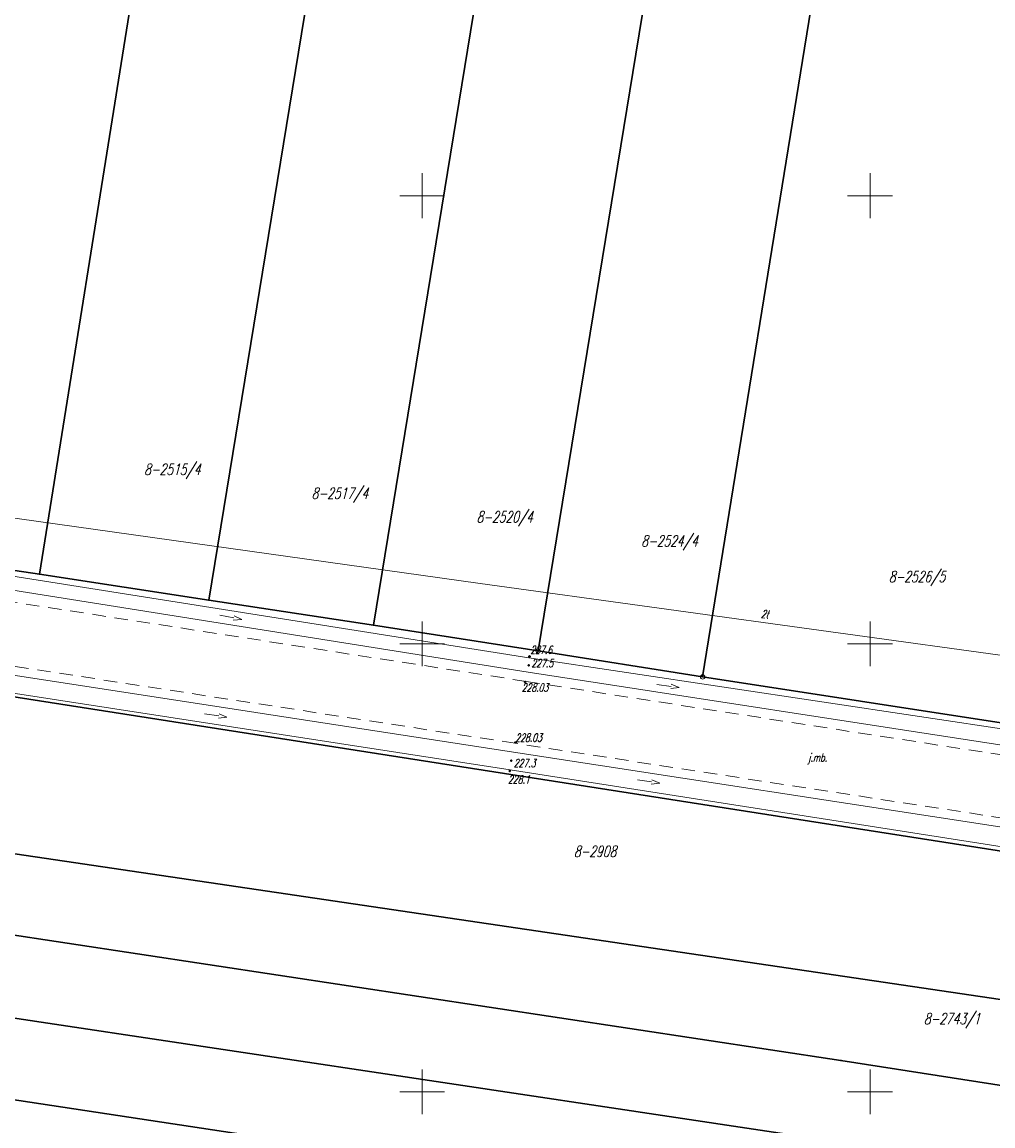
# Model space of a CAD drawing. Header units: millimetres. Extents: x 7501998 to 7504402, y 5666312 to 5667240.
# Tile 17 of 51: x 7502855 to 7502964, y 5666746 to 5666869. Entities that reach past the tile are written whole.
import ezdxf
from ezdxf.enums import TextEntityAlignment as Align

# ---------------------------------------------------------------- set-up
doc = ezdxf.new("R2010")
doc.units = ezdxf.units.MM
doc.header["$MEASUREMENT"] = 0
for name, pattern in [('1', [0]), ('4', [2.5, 1.5, -1]), ('KOR', [0])]:
    doc.linetypes.add(name, pattern=pattern)
doc.layers.get('0').update_dxf_attribs({"color": 250, "linetype": 'CONTINUOUS', "lineweight": 100})
for name, color, linetype, lineweight in [('Dzialki', 7, '1', 30), ('EUZOU_T_3', 7, 'CONTINUOUS', 18), ('EUZPU_L_3', 7, 'KOR', 18), ('Numery_dzialek', 7, 'CONTINUOUS', 18), ('Podzial_sekcyjny_krzyze', 7, '1', 18), ('Punkty', 7, 'CONTINUOUS', 9), ('SDROK_T_0', 7, 'CONTINUOUS', 18), ('SDRPK_L_1', 7, '4', 18), ('UTTOO_T_0', 11, 'CONTINUOUS', 25), ('UTTPO_L_0', 11, '1', 18), ('WUKOS_T_0', 7, 'CONTINUOUS', 35), ('WUKOS_T_1', 7, 'CONTINUOUS', 15)]:
    doc.layers.add(name, color=color, linetype=linetype, lineweight=lineweight)
doc.styles.get("Standard").update_dxf_attribs({"font": 'Simplex.SHX', "width": 0.75})

# ---------------------------------------------------------------- blocks, each defined once
blk = doc.blocks.new('GRO')
at = {"linetype": 'Continuous'}
blk.add_circle((0, 0), 0.045, dxfattribs=at)
blk = doc.blocks.new('GRT')
at = {"linetype": 'Continuous'}
blk.add_circle((0, 0), 0.25, dxfattribs=at)
blk = doc.blocks.new('KCI')
at = {"linetype": 'Continuous'}
for p, q in [((0, 0), (1.585, 0)), ((1.585, 0.25), (2.5, 0)), ((1.585, -0.25), (2.5, 0))]:
    blk.add_line(p, q, dxfattribs=at)
blk = doc.blocks.new('WSP')
at = {"linetype": 'Continuous'}
blk.add_circle((0, 0), 0.045, dxfattribs=at)

msp = doc.modelspace()

# ---------------------------------------------------------------- linework, layer by layer
at = {"layer": 'Dzialki'}
for p, q in [((7502857.29, 5666807.76), (7502876.92, 5666930.28)), ((7502876.19, 5666804.87), (7502896.18, 5666927.15)), ((7502894.58, 5666802.09), (7502914.56, 5666924.17)), ((7502912.95, 5666799.2), (7502932.95, 5666921.19)), ((7502931.32, 5666796.3), (7502951.07, 5666918.25)), ((7502527.99, 5666816.95), (7502946.76, 5666753.49)), ((7502835.84, 5666811.03), (7502857.29, 5666807.76)), ((7502857.29, 5666807.76), (7502876.19, 5666804.87)), ((7502526.72, 5666807.41), (7503014.49, 5666734.22)), ((7503047.82, 5666763.89), (7502778.57, 5666805.9)), ((7502876.19, 5666804.87), (7502894.58, 5666802.09)), ((7502894.58, 5666802.09), (7502912.95, 5666799.2)), ((7502912.95, 5666799.2), (7502931.32, 5666796.3)), ((7502525.58, 5666798.77), (7503120.7, 5666708.91)), ((7502931.32, 5666796.3), (7502968.13, 5666790.64)), ((7503045.46, 5666748.31), (7502775.82, 5666788.22)), ((7502946.76, 5666753.49), (7503403.09, 5666682.51))]:
    msp.add_line(p, q, dxfattribs=at)
at = {"layer": 'EUZPU_L_3', "linetype": 'KOR'}
for p, q in [((7502911.93, 5666798.44), (7502841, 5666809.66)), ((7502911.84, 5666796.82), (7502841.08, 5666808.07)), ((7502839.68, 5666798.77), (7502910.21, 5666787.91)), ((7502911.93, 5666798.44), (7502969.1, 5666789.83)), ((7502839.31, 5666796.81), (7502909.82, 5666785.93)), ((7502968.74, 5666788.07), (7502911.84, 5666796.82)), ((7502910.21, 5666787.91), (7502967.37, 5666779.13)), ((7502967, 5666776.99), (7502909.82, 5666785.93))]:
    msp.add_line(p, q, dxfattribs=at)
at = {"layer": 'Podzial_sekcyjny_krzyze'}
for p, q in [((7502900, 5666847.5), (7502900, 5666852.5)), ((7502950, 5666847.5), (7502950, 5666852.5)), ((7502897.5, 5666850), (7502902.5, 5666850)), ((7502947.5, 5666850), (7502952.5, 5666850)), ((7502900, 5666797.5), (7502900, 5666802.5)), ((7502950, 5666797.5), (7502950, 5666802.5)), ((7502897.5, 5666800), (7502902.5, 5666800)), ((7502947.5, 5666800), (7502952.5, 5666800)), ((7502900, 5666747.5), (7502900, 5666752.5)), ((7502950, 5666747.5), (7502950, 5666752.5)), ((7502897.5, 5666750), (7502902.5, 5666750)), ((7502947.5, 5666750), (7502952.5, 5666750))]:
    msp.add_line(p, q, dxfattribs=at)
at = {"layer": 'SDRPK_L_1', "linetype": '4'}
for p, q in [((7502840.97, 5666806.73), (7502911.62, 5666795.8)), ((7502839.76, 5666799.75), (7502910.38, 5666788.9)), ((7502911.62, 5666795.8), (7502968.7, 5666786.98)), ((7502967.53, 5666780.13), (7502910.38, 5666788.9))]:
    msp.add_line(p, q, dxfattribs=at)
at = {"layer": 'UTTPO_L_0', "linetype": '1'}
for p, q in [((7502834.35, 5666816.84), (7502906.48, 5666806.74)), ((7502906.48, 5666806.74), (7502990.65, 5666795.14))]:
    msp.add_line(p, q, dxfattribs=at)

# ---------------------------------------------------------------- block references
at = {"layer": 'EUZOU_T_3'}
for p, rotation in [((7502877.42, 5666803.21), 348.0238677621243), ((7502926.22, 5666795.45), 352.6476206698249), ((7502875.73, 5666792.18), 351.5730312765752), ((7502924.05, 5666784.81), 351.6743494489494)]:
    msp.add_blockref('KCI', p, dxfattribs=dict(at, rotation=rotation))
at = {"layer": 'Punkty'}
for name, p in [('GRO', (7502857.29, 5666807.76)), ('GRO', (7502876.19, 5666804.87)), ('GRO', (7502894.58, 5666802.09)), ('GRT', (7502912.95, 5666799.2)), ('GRT', (7502931.32, 5666796.3)), ('GRO', (7502946.76, 5666753.49))]:
    msp.add_blockref(name, p, dxfattribs=at)
at = {"layer": 'WUKOS_T_0'}
for p in [(7502912, 5666798.59), (7502911.9, 5666797.59), (7502911.5, 5666795.73), (7502910.43, 5666788.99), (7502909.96, 5666786.95), (7502909.78, 5666785.8)]:
    msp.add_blockref('WSP', p, dxfattribs=at)

# ---------------------------------------------------------------- texts
at = {"layer": 'Numery_dzialek', "oblique": 15, "width": 0.7}
for s, p in [('8-2515/4', (7502868.97, 5666820.09)), ('8-2517/4', (7502887.67, 5666817.42)), ('8-2520/4', (7502906.08, 5666814.78)), ('8-2524/4', (7502924.47, 5666812.1)), ('8-2526/5', (7502952.09, 5666808.12)), ('8-2908', (7502916.94, 5666777.46)), ('8-2743/1', (7502956, 5666758.78))]:
    msp.add_text(s, height=1.25, dxfattribs=at).set_placement(p, align=Align.TOP_LEFT)
at = {"layer": 'SDROK_T_0', "oblique": 15, "width": 0.7}
msp.add_text('j.mb.', height=0.9, dxfattribs=at).set_placement((7502943.09, 5666787.77), align=Align.TOP_LEFT)
at = {"layer": 'UTTOO_T_0', "oblique": 15, "width": 0.7}
msp.add_text('2t', height=0.9, rotation=354.8056, dxfattribs=at).set_placement((7502937.8, 5666802.9))
at = {"layer": 'WUKOS_T_1', "oblique": 15, "width": 0.7}
for s, p in [('227.6', (7502912.09, 5666799.77)), ('227.5', (7502912.2, 5666798.28)), ('228.03', (7502911.12, 5666795.56)), ('228.03', (7502910.41, 5666789.97)), ('227.3', (7502910.23, 5666787.13)), ('228.1', (7502909.59, 5666785.31))]:
    msp.add_text(s, height=0.9, dxfattribs=at).set_placement(p, align=Align.TOP_LEFT)

doc.saveas('drawing.dxf')
